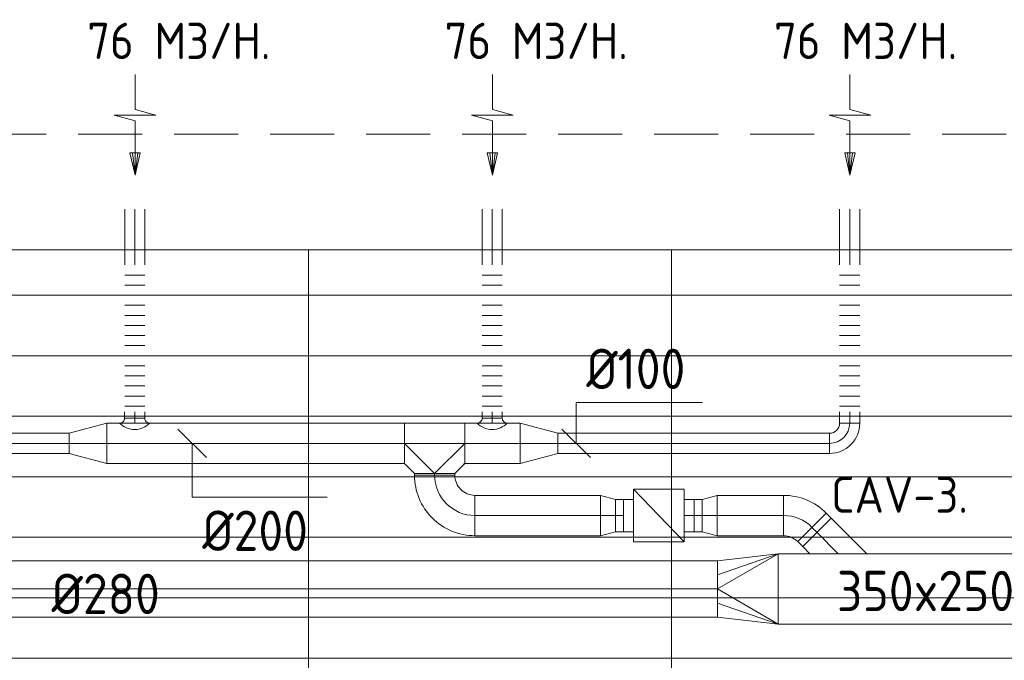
# Model space of a CAD drawing. Header units: millimetres. Extents: x -74969 to 28416, y 4400 to 50969.
# Tile 24 of 32: x -63347 to -58462, y 47793 to 50969. Entities that reach past the tile are written whole.
import ezdxf
from ezdxf.enums import TextEntityAlignment as Align

# ---------------------------------------------------------------- set-up
doc = ezdxf.new("R2010")
doc.units = ezdxf.units.MM
doc.header["$LTSCALE"] = 50
doc.linetypes.add('HIDDEN', pattern=[9.525, 6.35, -3.175])
for name, color, linetype, lineweight in [('WL570---_BESTAAND-HARTLIJN', 161, 'Continuous', 0), ('WL570---_BESTAAND-MAATVOERING', 161, 'Continuous', 0), ('WL570---_BESTAAND-RETOUR', 100, 'Continuous', 0), ('WL570---_BESTAAND-TOEVOER', 200, 'Continuous', 0)]:
    doc.layers.add(name, color=color, linetype=linetype, lineweight=lineweight)
doc.styles.add('MAATVOERING', font='ISO')

# ---------------------------------------------------------------- blocks, each defined once
blk = doc.blocks.new('KARO')
for p, q in [((1, 0.5), (0, 0.5)), ((0, -0.5), (1, -0.5))]:
    blk.add_line(p, q)
at = {"invisible_edges": 15}
blk.add_3dface([(0, 0.5), (0, -0.5), (1, -0.5), (1, 0.5)], dxfattribs=at)
at = {"layer": 'WL570---_BESTAAND-HARTLIJN'}
blk.add_line((0, 0), (1, 0), dxfattribs=at)
blk = doc.blocks.new('VBX1601600016025000')
blk.add_lwpolyline([(50, -130), (300, -130), (300, 130), (50, 130)], close=True)
for points in [[(50, 80), (0, 80), (0, -80), (50, -80)], [(300, -80), (350, -80), (350, 80), (300, 80)]]:
    blk.add_lwpolyline(points)
at = {"layer": 'WL570---_BESTAAND-HARTLIJN'}
blk.add_line((300, 0), (350, 0), dxfattribs=at)
at = {"layer": 'WL570---_BESTAAND-TOEVOER'}
blk.add_line((50, -130), (300, 130), dxfattribs=at)
blk = doc.blocks.new('MVLINE')
blk.add_line((35.4, -35.4), (-35.4, 35.4))
blk = doc.blocks.new('OSV2001600740G')
blk.add_lwpolyline([(0, -100), (74.6, -80), (74.6, 80), (0, 100)], close=True)
at = {"layer": 'WL570---_BESTAAND-HARTLIJN'}
blk.add_line((0, 0), (74.6, 0), dxfattribs=at)
blk = doc.blocks.new('OBO20000090H')
blk.add_lwpolyline([(100, -200, 0.414214), (-200, 100), (-200, -100, -0.414214), (-100, -200)], format="xyb", close=True)
at = {"invisible_edges": 15}
for points in [[(-182.6, -101.5), (-147.9, 95.4), (-200, 100), (-200, -100)], [(-165.8, -106), (-97.4, 81.9), (-147.9, 95.4), (-182.6, -101.5)], [(-150, -113.4), (-50, 59.8), (-97.4, 81.9), (-165.8, -106)], [(-135.7, -123.4), (-7.2, 29.8), (-50, 59.8), (-150, -113.4)], [(-123.4, -135.7), (29.8, -7.2), (-7.2, 29.8), (-135.7, -123.4)], [(-113.4, -150), (59.8, -50), (29.8, -7.2), (-123.4, -135.7)], [(-106, -165.8), (81.9, -97.4), (59.8, -50), (-113.4, -150)], [(-101.5, -182.6), (95.4, -147.9), (81.9, -97.4), (-106, -165.8)], [(-100, -200), (100, -200), (95.4, -147.9), (-101.5, -182.6)]]:
    blk.add_3dface(points, dxfattribs=at)
at = {"layer": 'WL570---_BESTAAND-HARTLIJN'}
blk.add_arc((-200, -200), 200, 0, 90, dxfattribs=at)
blk = doc.blocks.new('OBO10000090H')
blk.add_lwpolyline([(50, -100, 0.414214), (-100, 50), (-100, -50, -0.414214), (-50, -100)], format="xyb", close=True)
at = {"invisible_edges": 15}
for points in [[(-91.3, -50.8), (-74, 47.7), (-100, 50), (-100, -50)], [(-82.9, -53), (-48.7, 41), (-74, 47.7), (-91.3, -50.8)], [(-75, -56.7), (-25, 29.9), (-48.7, 41), (-82.9, -53)], [(-67.9, -61.7), (-3.6, 14.9), (-25, 29.9), (-75, -56.7)], [(-61.7, -67.9), (14.9, -3.6), (-3.6, 14.9), (-67.9, -61.7)], [(-56.7, -75), (29.9, -25), (14.9, -3.6), (-61.7, -67.9)], [(-53, -82.9), (41, -48.7), (29.9, -25), (-56.7, -75)], [(-50.8, -91.3), (47.7, -74), (41, -48.7), (-53, -82.9)], [(-50, -100), (50, -100), (47.7, -74), (-50.8, -91.3)]]:
    blk.add_3dface(points, dxfattribs=at)
at = {"layer": 'WL570---_BESTAAND-HARTLIJN'}
blk.add_arc((-100, -100), 100, 0, 90, dxfattribs=at)
blk = doc.blocks.new('AFZPIJL')
for points in [[(0, -10), (0, -6.521), (-2.064, -5.967), (2.064, -5.967), (0, -5.414), (0, 0)], [(-0.258, -2.216), (0, 0)], [(0.258, -2.216), (0, 0)]]:
    blk.add_lwpolyline(points)
blk.add_lwpolyline([(0.517, -2.216), (-0.517, -2.216), (0, 0)], close=True)
blk = doc.blocks.new('FLLINE100')
blk.add_line((0, -50), (0, 50))
blk = doc.blocks.new('OEX1000072800')
at = {"rotation": 90.0000000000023}
for p in [(0, -50), (0, -100), (0, -150), (0, -200), (0, -250), (0, -300), (0, -350), (0, -400), (0, -450), (0, -500), (0, -550), (0, -600), (0, -650), (0, -700)]:
    blk.add_blockref('FLLINE100', p, dxfattribs=at)
blk = doc.blocks.new('OZA20001000900')
blk.add_lwpolyline([(-75, 0, 0.414214), (-50, 25), (50, 25, 0.414214), (75, 0, 0.414214)], format="xyb")
at = {"layer": 'WL570---_BESTAAND-HARTLIJN'}
blk.add_line((0, 25), (0, 0), dxfattribs=at)
at = {"layer": 'WL570---_BESTAAND-RETOUR'}
blk.add_arc((0, 75), 106.1, 225, 315, dxfattribs=at)
blk = doc.blocks.new('VRO350250002803000R')
blk.add_lwpolyline([(-300, 175), (-300, -175), (0, -140), (0, 140)], close=True)
at = {"layer": 'WL570---_BESTAAND-RETOUR'}
for p, q in [((-300, 175), (0, 70)), ((-300, -175), (0, -70))]:
    blk.add_line(p, q, dxfattribs=at)
blk.add_lwpolyline([(-300, -175), (-300, -175), (0, 0), (-300, 175)], dxfattribs=at)
blk = doc.blocks.new('KARH')
for p, q in [((1, 0.5), (0, 0.5)), ((0, -0.5), (1, -0.5))]:
    blk.add_line(p, q)
at = {"invisible_edges": 15}
blk.add_3dface([(0, 0.5), (0, -0.5), (1, -0.5), (1, 0.5)], dxfattribs=at)
blk = doc.blocks.new('OAF20000045L')
blk.add_line((-191.4, 0), (191.4, 0))
blk.add_lwpolyline([(-141.4, 0), (-176.8, 35.4), (-35.4, 176.8), (141.4, 0)])
at = {"layer": 'WL570---_BESTAAND-HARTLIJN'}
blk.add_line((-106.1, 106.1), (0, 0), dxfattribs=at)
blk = doc.blocks.new('OBO20000045H')
blk.add_lwpolyline([(100, -82.8, 0.198912), (12.1, 129.3), (-129.3, -12.1, -0.198912), (-100, -82.8)], format="xyb", close=True)
at = {"invisible_edges": 15}
for points in [[(-123.4, -18.6), (29.8, 110), (12.1, 129.3), (-129.3, -12.1)], [(-118.1, -25.5), (45.7, 89.2), (29.8, 110), (-123.4, -18.6)], [(-113.4, -32.8), (59.8, 67.2), (45.7, 89.2), (-118.1, -25.5)], [(-109.4, -40.6), (71.9, 43.9), (59.8, 67.2), (-113.4, -32.8)], [(-106, -48.6), (81.9, 19.8), (71.9, 43.9), (-109.4, -40.6)], [(-103.4, -57), (89.8, -5.2), (81.9, 19.8), (-106, -48.6)], [(-101.5, -65.5), (95.4, -30.7), (89.8, -5.2), (-103.4, -57)], [(-100.4, -74.1), (98.9, -56.7), (95.4, -30.7), (-101.5, -65.5)], [(-100, -82.8), (100, -82.8), (98.9, -56.7), (-100.4, -74.1)]]:
    blk.add_3dface(points, dxfattribs=at)
at = {"layer": 'WL570---_BESTAAND-HARTLIJN'}
blk.add_arc((-200, -82.8), 200, 0, 45, dxfattribs=at)
blk = doc.blocks.new('OSV20010001860K')
blk.add_lwpolyline([(-186.6, -100), (0, -50), (0, 50), (-186.6, 100)], close=True)
at = {"layer": 'WL570---_BESTAAND-HARTLIJN'}
blk.add_line((-186.6, 0), (0, 0), dxfattribs=at)
blk = doc.blocks.new('OTS20020020000H')
blk.add_lwpolyline([(-150, -100), (150, -100), (150, 100), (100, 150), (-100, 150), (-150, 100)], close=True)
at = {"layer": 'WL570---_BESTAAND-HARTLIJN'}
blk.add_line((-150, 0), (150, 0), dxfattribs=at)
at = {"layer": 'WL570---_BESTAAND-RETOUR'}
blk.add_lwpolyline([(-150, 0), (0, 150), (150, 0)], dxfattribs=at)
blk = doc.blocks.new('Block plafond 6e verd noord')
at = {"color": 8, "linetype": 'Continuous', "lineweight": 13}
for p, q in [((0, 0), (21450, 0)), ((10725, 0), (10725, -6450)), ((10725, 0), (10725, -6450)), ((12525, 0), (12525, -6450)), ((0, -224.9), (21447.3, -224.9)), ((0, -524.9), (21447.3, -524.9)), ((0, -824.9), (21447.3, -824.9)), ((0, -1124.9), (21447.3, -1124.9)), ((0, -1424.9), (21447.3, -1424.9)), ((0, -1724.9), (21447.3, -1724.9)), ((0, -2024.9), (21447.3, -2024.9))]:
    blk.add_line(p, q, dxfattribs=at)

msp = doc.modelspace()

# ---------------------------------------------------------------- linework, layer by layer
at = {"layer": 'WL570---_BESTAAND-MAATVOERING', "color": 7, "linetype": 'HIDDEN'}
for p, q in [((-73057.7, 50402.4), (-50769.4, 50402.4)), ((-73057.7, 49302.4), (-50769.4, 49302.4))]:
    msp.add_line(p, q, dxfattribs=at)
at = {"layer": 'WL570---_BESTAAND-MAATVOERING'}
for points in [[(-60585.9, 48868.5), (-60585.9, 49071), (-59959.7, 49071)], [(-62491.1, 48868.5), (-62491.1, 48601.8), (-61822.1, 48601.8)]]:
    msp.add_lwpolyline(points, dxfattribs=at)

# ---------------------------------------------------------------- block references
msp.add_blockref('Block plafond 6e verd noord', (-72638.5, 49827.4))
at = {"layer": 'WL570---_BESTAAND-MAATVOERING', "xscale": 2, "yscale": 2, "zscale": 2}
for p in [(-62491.1, 48868.5), (-60585.9, 48868.5)]:
    msp.add_blockref('MVLINE', p, dxfattribs=at)
at = {"layer": 'WL570---_BESTAAND-RETOUR', "color": 2, "xscale": 50, "yscale": 50, "zscale": 50, "rotation": 180.000000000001}
for p in [(-62774.5, 50197.8), (-61001.5, 50197.8), (-59227.8, 50197.8)]:
    msp.add_blockref('AFZPIJL', p, dxfattribs=at)
at = {"layer": 'WL570---_BESTAAND-RETOUR'}
for p, xscale, yscale, zscale, rotation in [((-62775.7, 49753), 275.9456809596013, 100, 100, 90.00000000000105), ((-61002.7, 49753), 275.9456809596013, 100, 100, 90.00000000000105), ((-59229, 49753), 275.9456809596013, 100, 100, 90.00000000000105), ((-62776.4, 49025.1), 31.59570207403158, 100, 100, 270), ((-61002.7, 49025.1), 31.59570207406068, 100, 100, 270), ((-59229, 49025.1), 56.55323533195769, 100, 100, 270.000000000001), ((-60863.7, 48868.5), 274.5404225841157, 200, 200, 180), ((-63102, 48868.5), 1348.069124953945, 100, 100, 180.000000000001), ((-59329, 48868.5), 1348.069124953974, 100, 100, 180.000000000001), ((-61288.2, 48710.5), 8.033562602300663, 200, 200, 90.00000000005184), ((-61088.2, 48510.5), -622.0802183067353, 200, 200, 180), ((-60391.3, 48510.5), -41.65426006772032, 160, 160, 180), ((-59960.7, 48510.5), 41.65426006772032, 160, 160, 179.9999999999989), ((-59416.1, 48451.9), 34.66629017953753, 200, 200, 315.0000000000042), ((-59884.4, 48146.3), 5981.963284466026, 280, 280, 180)]:
    msp.add_blockref('KARO', p, dxfattribs=dict(at, xscale=xscale, yscale=yscale, zscale=zscale, rotation=rotation))
for name, p in [('OEX1000072800', (-62775.7, 49753)), ('OEX1000072800', (-61002.7, 49753)), ('OEX1000072800', (-59229, 49753)), ('OZA20001000900', (-62776.4, 48968.5)), ('OZA20001000900', (-61002.7, 48968.5)), ('OSV20010001860K', (-60677.1, 48868.5)), ('OAF20000045L', (-59285.5, 48321.3))]:
    msp.add_blockref(name, p, dxfattribs=at)
for name, p, rotation in [('OSV20010001860K', (-63102, 48868.5), 180), ('OTS20020020000H', (-61288.2, 48868.5), 180), ('OBO10000090H', (-59229, 48868.5), 270.000000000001), ('OBO20000045H', (-59474.7, 48510.5), 45), ('OSV2001600740G', (-59886.1, 48510.5), 179.9999999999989), ('VRO350250002803000R', (-59884.4, 48146.3), 180)]:
    msp.add_blockref(name, p, dxfattribs=dict(at, rotation=rotation))
for name, p, xscale, yscale, zscale in [('KARO', (-62915.4, 48868.5), 1477.178767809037, 200, 200), ('KARO', (-61144.2, 48868.5), 5.241367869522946, 200, 200), ('KARO', (-59886.1, 48510.5), 328.5404037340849, 200, 200), ('KARH', (-59584.4, 48146.3), 1394.379467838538, 350, 250)]:
    msp.add_blockref(name, p, dxfattribs=dict(at, xscale=xscale, yscale=yscale, zscale=zscale))
at = {"layer": 'WL570---_BESTAAND-RETOUR', "xscale": -1}
for name, p, rotation in [('OBO20000090H', (-61288.2, 48510.5), 89.99999999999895), ('OSV2001600740G', (-60465.9, 48510.5), 180), ('VBX1601600016025000', (-60351, 48510.5), 180)]:
    msp.add_blockref(name, p, dxfattribs=dict(at, rotation=rotation))

# ---------------------------------------------------------------- texts
at = {"layer": 'WL570---_BESTAAND-MAATVOERING', "style": 'MAATVOERING'}
for s, p in [('%%c100', (-60535.9, 49137.7)), ('350x250', (-59292.2, 48036.4))]:
    msp.add_text(s, height=200, dxfattribs=at).set_placement(p)
for s, height, p in [('CAV-3.', 180, (-59321, 48523.9)), ('%%c200', 200, (-62441.1, 48335.2))]:
    msp.add_text(s, height=height, rotation=360, dxfattribs=at).set_placement(p)
msp.add_text('%%c280', height=200, dxfattribs=at).set_placement((-62651.8, 48021.9), align=Align.RIGHT)
at = {"layer": 'WL570---_BESTAAND-RETOUR', "color": 2, "style": 'MAATVOERING'}
for p in [(-63011.8, 50774.3), (-61238.8, 50774.3), (-59604.2, 50774.3)]:
    msp.add_text('76 M3/H.', height=180, dxfattribs=at).set_placement(p)

doc.saveas('drawing.dxf')
